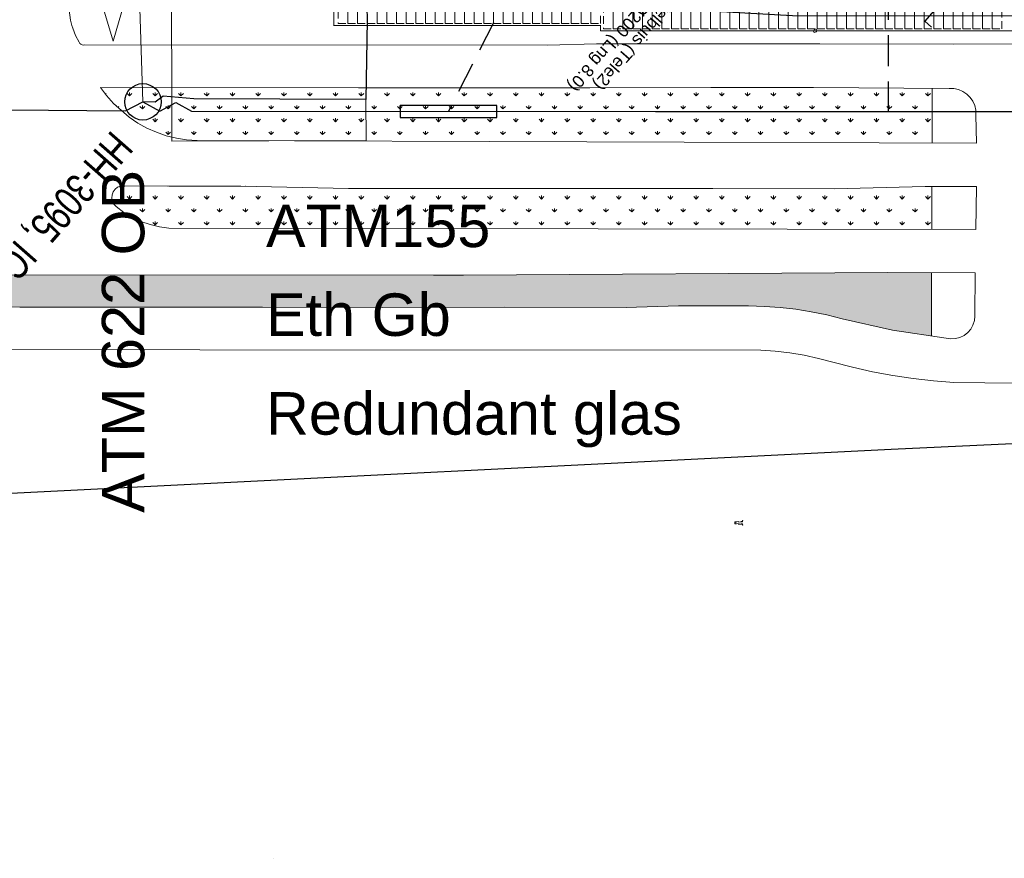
# Model space of a CAD drawing. Header units: millimetres. Extents: x 747415 to 1601423, y -236173 to 551995.
# Tile 155 of 256: x 952980 to 1034071, y -80801 to -11749. Entities that reach past the tile are written whole.
import ezdxf
from ezdxf.enums import TextEntityAlignment as Align
from ezdxf.lldxf.tags import DXFTag

# ---------------------------------------------------------------- set-up
doc = ezdxf.new("R2010")
doc.units = ezdxf.units.MM
doc.header["$LTSCALE"] = 100
doc.header["$MEASUREMENT"] = 0
for name, pattern in [('BORDERX2', [88.9, 25.4, -12.7, 25.4, -12.7, 0, -12.7]), ('DASHED', [19.05, 12.7, -6.35]), ('DASHED2', [9.525, 6.35, -3.175])]:
    doc.linetypes.add(name, pattern=pattern)
doc.layers.get('DEFPOINTS').update_dxf_attribs({"color": 6, "linetype": 'CONTINUOUS', "lineweight": 0})
for name, color, linetype, lineweight in [('T--A9032_HEKWERKEN', 8, 'CONTINUOUS', 0), ('T--L9000_TERREIN_Wegen_extern', 7, 'CONTINUOUS', 0), ('T--L9032_HEKWERKEN', 7, 'CONTINUOUS', 0), ('T--L9032_SPIJLENHEK', 2, 'FENCELINE1', 0), ('T--L9042_BEPLANTING', 90, 'CONTINUOUS', 0), ('T--L9042_BOMEN', 84, 'CONTINUOUS', 0), ('T--L9064_ICT', 170, 'ICT_LEIDING', 0), ('T--L9071_TERREINMEUBILAIR_Fietsrek', 8, 'DASHED2', 0)]:
    doc.layers.add(name, color=color, linetype=linetype, lineweight=lineweight)
for name, color, linetype in [('T--L9000_PERCELEN', 4, 'BORDERX2'), ('T--L9041_PARKEERPLAATS', 8, 'DASHED2'), ('T--L9064_Glasvezel', 54, 'CONTINUOUS'), ('T--T9041_PARKEERPLAATS', 8, 'DASHED2')]:
    doc.layers.add(name, color=color, linetype=linetype)
doc.styles.get("Standard").update_dxf_attribs({"font": 'arial.ttf'})
doc.styles.add('vddonk Arial', font='arial.ttf')
doc.linetypes.add('FENCELINE1', pattern='A,6.35,-2.54,[133,ltypeshp.shx,S=2.54,R=0,X=-2.54,Y=0],-2.54,25.4', length=36.83)
tags = doc.linetypes.add('ICT_LEIDING', pattern='A,12.7,-5.08,["ICT",Standard,S=2.54,R=0,X=-2.54,Y=-1.27],-7.62', length=25.4).pattern_tags.tags
tags[6] = DXFTag(74, 10)
doc.dimstyles.new('Gebr vd Donk', dxfattribs={"dimtxt": 1.5, "dimasz": 1.5, "dimexe": 0, "dimexo": 0, "dimgap": 0.3, "dimtad": 1, "dimdec": 1, "dimzin": 0, "dimdsep": 46, "dimtxsty": 'vddonk Arial', "dimcen": 0.1, "dimclrd": 6, "dimclre": 6, "dimclrt": 6, "dimadec": 0, "dimazin": 0, "dimtfac": 1, "dimtdec": 1, "dimtmove": 0, "dimatfit": 0, "dimfxl": 1, "dimtolj": 1, "dimtzin": 0, "dimlwd": 18, "dimlwe": 18, "dimarcsym": 0})
doc.dimstyles.new('vd Donk', dxfattribs={"dimtxt": 1.5, "dimasz": 1.5, "dimexe": 0, "dimexo": 0, "dimgap": 0.25, "dimtad": 1, "dimdec": 1, "dimzin": 0, "dimtxsty": 'vddonk Arial', "dimcen": 0.1, "dimclrd": 6, "dimclre": 6, "dimclrt": 6, "dimadec": 0, "dimazin": 0, "dimtfac": 1, "dimtdec": 1, "dimtmove": 0, "dimatfit": 0, "dimfxl": 1, "dimtolj": 1, "dimtzin": 0, "dimlwd": 18, "dimlwe": 18, "dimarcsym": 0})

# ---------------------------------------------------------------- blocks, each defined once
blk = doc.blocks.new('FMEBLOCK6')
at = {"layer": 'T--L9000_PERCELEN', "flags": 128}
blk.add_lwpolyline([(-222.195065, 94.921288), (-251.620115, 100.616588), (-297.543065, 109.524512), (-337.647015, 117.167537), (-330.464115, 154.579588), (-318.094025, 152.154437), (-273.823165, 143.747337), (-224.196065, 134.337287), (-208.583205, 131.452587), (-197.439015, 136.971413), (-186.556105, 142.270537), (-136.598035, 132.414587), (-119.415195, 113.922413), (-36.125985, 98.003588), (6.067975, 90.023538), (53.291805, 80.914438), (90.404835, 73.913287), (122.112865, 67.765588), (143.704805, 62.535362), (157.446845, 57.366563), (171.935005, 49.926337), (182.331925, 44.522562), (208.965925, 23.814537), (210.678965, 5.367537), (247.852945, -33.029587), (282.048885, -68.514712), (337.647015, -125.749487), (325.535905, -138.670512), (317.706935, -146.918688), (308.433795, -152.464488), (305.025885, -154.579588), (288.721875, -133.669412), (269.087925, -109.047413), (260.568955, -98.204437), (159.362975, 17.296337), (157.498825, 19.424438), (149.484015, 23.044288), (139.909805, 26.793487), (135.052895, 26.028438), (133.477855, 26.594587), (99.043865, 33.291537), (-0.134205, 52.487337), (-43.354195, 60.693588), (-58.920135, 63.604288), (-60.972195, 63.930587), (-126.040115, 76.402462), (-180.772065, 86.816438), (-219.337085, 94.368462)], close=True, dxfattribs=at)
blk = doc.blocks.new('*D152')
at = {"layer": 'DEFPOINTS', "color": 0, "linetype": 'Continuous', "transparency": 16777216}
for p in [(962367, 4650), (963127, -18513), (963127, -18513)]:
    blk.add_point(p, dxfattribs=at)
at = {"layer": 'T--L9064_Glasvezel', "color": 6, "linetype": 'Continuous', "lineweight": 18, "transparency": 16777216}
for p, q in [((962367, 4650), (962367, 4650)), ((962367, 4649), (963127, -18511)), ((963127, -18513), (963127, -18513))]:
    blk.add_line(p, q, dxfattribs=at)
at = {"layer": 'T--L9064_Glasvezel', "color": 6, "linetype": 'Continuous', "transparency": 16777216}
for points in [[(962367, 4649), (962367, 4649), (962367, 4650)], [(963127, -18511), (963127, -18511), (963127, -18513)]]:
    blk.add_solid(points, dxfattribs=at)
at = {"layer": 'T--L9064_Glasvezel', "color": 6, "linetype": 'Continuous', "transparency": 16777216, "insert": (962748, -6931), "char_height": 1.5, "attachment_point": 5, "rotation": 271.87867, "style": 'vddonk Arial'}
blk.add_mtext('\\A1;23175.4', dxfattribs=at)
blk = doc.blocks.new('*D160')
at = {"layer": 'DEFPOINTS', "color": 0, "linetype": 'Continuous', "transparency": 16777216}
for p in [(965512, -18361), (981499, -18320), (965521, -21748)]:
    blk.add_point(p, dxfattribs=at)
at = {"layer": 'T--L9064_Glasvezel', "color": 6, "linetype": 'Continuous', "lineweight": 18, "transparency": 16777216}
for p, q in [((965512, -18361), (965521, -21748)), ((981499, -18320), (981508, -21706)), ((981506, -21706), (965522, -21748))]:
    blk.add_line(p, q, dxfattribs=at)
at = {"layer": 'T--L9064_Glasvezel', "color": 6, "linetype": 'Continuous', "transparency": 16777216}
for points in [[(965522, -21748), (965522, -21748), (965521, -21748)], [(981506, -21706), (981506, -21707), (981508, -21706)]]:
    blk.add_solid(points, dxfattribs=at)
at = {"layer": 'T--L9064_Glasvezel', "color": 6, "linetype": 'Continuous', "transparency": 16777216, "insert": (973501, -21726), "char_height": 1.5, "attachment_point": 5, "rotation": 0.14862, "style": 'vddonk Arial'}
blk.add_mtext('\\A1;15986.9', dxfattribs=at)
blk = doc.blocks.new('*D161')
at = {"layer": 'DEFPOINTS', "color": 0, "linetype": 'Continuous', "transparency": 16777216}
for p in [(965452, 4752), (965512, -18361), (965512, -18361)]:
    blk.add_point(p, dxfattribs=at)
at = {"layer": 'T--L9064_Glasvezel', "color": 6, "linetype": 'Continuous', "lineweight": 18, "transparency": 16777216}
for p, q in [((965452, 4752), (965452, 4752)), ((965452, 4750), (965512, -18360)), ((965512, -18361), (965512, -18361))]:
    blk.add_line(p, q, dxfattribs=at)
at = {"layer": 'T--L9064_Glasvezel', "color": 6, "linetype": 'Continuous', "transparency": 16777216}
for points in [[(965452, 4750), (965452, 4750), (965452, 4752)], [(965512, -18360), (965512, -18360), (965512, -18361)]]:
    blk.add_solid(points, dxfattribs=at)
at = {"layer": 'T--L9064_Glasvezel', "color": 6, "linetype": 'Continuous', "transparency": 16777216, "insert": (965483, -6805), "char_height": 1.5, "attachment_point": 5, "rotation": 270.14862, "style": 'vddonk Arial'}
blk.add_mtext('\\A1;23112.7', dxfattribs=at)
blk = doc.blocks.new('90_PARKEERPL_BROMFIETS_0800x2000')
at = {"layer": 'T--L9041_PARKEERPLAATS', "lineweight": 0}
blk.add_lwpolyline([(-400, -1000), (400, -1000), (400, 1000), (-400, 1000)], close=True, dxfattribs=at)
at = {"layer": 'T--T9041_PARKEERPLAATS', "linetype": 'Continuous', "lineweight": 0, "flags": 12}
blk.add_attdef('T--T9041_PARKEERPL_FIETS', text='', height=500, dxfattribs=at).set_placement((0, 0), align=Align.MIDDLE_CENTER)
blk = doc.blocks.new('*U327')
at = {"layer": 'T--L9071_TERREINMEUBILAIR_Fietsrek'}
blk.add_blockref('90_PARKEERPL_BROMFIETS_0800x2000', (0, 0), dxfattribs=at)
blk = doc.blocks.new('*U328')
at = {"layer": 'T--L9071_TERREINMEUBILAIR_Fietsrek', "color": 0, "linetype": 'ByBlock', "lineweight": -2, "transparency": 16777216}
for p in [(0, 0), (800, 0), (1600, 0), (2400, 0), (3200, 0), (4000, 0), (4800, 0), (5600, 0), (6400, 0), (7200, 0), (8000, 0), (8800, 0), (9600, 0), (10400, 0), (11200, 0), (12000, 0), (12800, 0), (13600, 0), (14400, 0), (15200, 0), (16000, 0), (16800, 0), (17600, 0), (18400, 0), (19200, 0), (20000, 0), (20800, 0)]:
    blk.add_blockref('*U327', p, dxfattribs=at)
blk = doc.blocks.new('*U329')
at = {"layer": 'T--L9071_TERREINMEUBILAIR_Fietsrek'}
blk.add_blockref('90_PARKEERPL_BROMFIETS_0800x2000', (0, 0), dxfattribs=at)
blk = doc.blocks.new('*U330')
at = {"layer": 'T--L9071_TERREINMEUBILAIR_Fietsrek', "color": 0, "linetype": 'ByBlock', "lineweight": -2, "transparency": 16777216}
for p in [(0, 0), (800, 0), (1600, 0), (2400, 0), (3200, 0), (4000, 0), (4800, 0), (5600, 0), (6400, 0), (7200, 0), (8000, 0), (8800, 0), (9600, 0), (10400, 0), (11200, 0), (12000, 0), (12800, 0), (13600, 0), (14400, 0), (15200, 0), (16000, 0), (16800, 0), (17600, 0), (18400, 0), (19200, 0), (20000, 0), (20800, 0), (21600, 0), (22400, 0), (23200, 0), (24000, 0), (24800, 0), (25600, 0), (26400, 0), (27200, 0), (28000, 0), (28800, 0), (29600, 0), (30400, 0), (31200, 0), (32000, 0)]:
    blk.add_blockref('*U329', p, dxfattribs=at)
blk = doc.blocks.new('90_PARKEERPL_FIETS_0800x1500')
at = {"layer": 'T--L9071_TERREINMEUBILAIR_Fietsrek', "ltscale": 0.5}
blk.add_lwpolyline([(672, -200), (640, -200), (615, -115), (25, -85), (0, 0), (25, 85), (615, 115), (640, 200), (672, 200), (638, 85), (48, 55), (31, 0), (48, -55), (638, -85)], close=True, dxfattribs=at)

msp = doc.modelspace()

# ---------------------------------------------------------------- hatches: boundary and pattern name
at = {"layer": 'T--A9032_HEKWERKEN', "linetype": 'Continuous'}
for points in [[(978816.051, -12259.004), (978816.051, -12199.004), (978876.051, -12199.004), (978876.051, -12259.004)], [(979796.051, -12259.004), (979796.051, -12199.004), (979856.051, -12199.004), (979856.051, -12259.004)], [(982856.051, -12259.004), (982796.051, -12259.004), (982796.051, -12199.004), (982856.051, -12199.004)], [(985856.051, -12259.004), (985796.051, -12259.004), (985796.051, -12199.004), (985856.051, -12199.004)], [(988856.051, -12259.004), (988796.051, -12259.004), (988796.051, -12199.004), (988856.051, -12199.004)], [(991856.051, -12259.004), (991796.051, -12259.004), (991796.051, -12199.004), (991856.051, -12199.004)], [(994856.051, -12259.004), (994796.051, -12259.004), (994796.051, -12199.004), (994856.051, -12199.004)], [(997856.051, -12259.004), (997796.051, -12259.004), (997796.051, -12199.004), (997856.051, -12199.004)], [(1000856.051, -12259.004), (1000796.051, -12259.004), (1000796.051, -12199.004), (1000856.051, -12199.004)], [(1000856.051, -12699.004), (1000796.051, -12699.004), (1000796.051, -12639.004), (1000856.051, -12639.004)], [(1001336.051, -12699.004), (1001276.051, -12699.004), (1001276.051, -12639.004), (1001336.051, -12639.004)], [(1004336.051, -12699.004), (1004276.051, -12699.004), (1004276.051, -12639.004), (1004336.051, -12639.004)], [(1007336.051, -12699.004), (1007276.051, -12699.004), (1007276.051, -12639.004), (1007336.051, -12639.004)], [(1010336.051, -12699.004), (1010276.051, -12699.004), (1010276.051, -12639.004), (1010336.051, -12639.004)], [(1013336.051, -12699.004), (1013276.051, -12699.004), (1013276.051, -12639.004), (1013336.051, -12639.004)], [(1016336.051, -12699.004), (1016276.051, -12699.004), (1016276.051, -12639.004), (1016336.051, -12639.004)], [(1019336.051, -12699.004), (1019276.051, -12699.004), (1019276.051, -12639.004), (1019336.051, -12639.004)], [(1022336.051, -12699.004), (1022276.051, -12699.004), (1022276.051, -12639.004), (1022336.051, -12639.004)], [(1025336.051, -12699.004), (1025276.051, -12699.004), (1025276.051, -12639.004), (1025336.051, -12639.004)], [(1028336.051, -12699.004), (1028276.051, -12699.004), (1028276.051, -12639.004), (1028336.051, -12639.004)], [(1031336.051, -12699.004), (1031276.051, -12699.004), (1031276.051, -12639.004), (1031336.051, -12639.004)]]:
    msp.add_hatch(color=256, dxfattribs=at).paths.add_polyline_path(points)
at = {"layer": 'T--L9042_BEPLANTING', "linetype": 'Continuous'}
h = msp.add_hatch(dxfattribs=at)
h.set_pattern_fill('GRASS', color=256, scale=1500)
h.paths.add_polyline_path([(1028138.867, -17401.004), (1018348.024, -17341.11), (1009894.688, -17343.529), (999946.535, -17350.741), (990862.905, -17358.593), (980879.013, -17361.035), (959632.87, -17321.251), (960137.73, -18004.198), (960711.323, -18654.345), (961996.168, -19782.739), (962707.42, -20260.986), (963463.95, -20672.524), (964237.53, -21019.183), (965056.388, -21299.134), (965884.783, -21507.608), (966730.23, -21651.202), (967584.3, -21709.207), (1028120.233, -21893.502)])
h = msp.add_hatch(dxfattribs=at)
h.set_pattern_fill('GRASS', color=256, scale=1500)
h.paths.add_polyline_path([(1028105.347, -25482.332), (1027555.985, -25481.083), (1020063.741, -25662.115), (1010064.822, -25651.36), (1000059.304, -25648.119), (990053.786, -25644.878), (980062.38, -25640.722), (971199.255, -25442.959), (965289.636, -25443.443), (961560.662, -25415.93), (961293.44, -25447.426), (961044.904, -25548.569), (960835.767, -25710.932), (960672.627, -25927), (960582.794, -26180.831), (960564.439, -26444.199), (960616.646, -26702.993), (960738.501, -26943.1), (960914.061, -27137.21), (961561.35, -27612.518), (962246.402, -28014.518), (962970.131, -28357.323), (963716.596, -28613.624), (964494.225, -28804.131), (965273.879, -28916.561), (985094.853, -28942.451), (1028090.713, -29010.648)])
h = msp.add_hatch(dxfattribs=at)
h.set_pattern_fill('GRASS', color=256, scale=1500)
h.paths.add_polyline_path([(1028075.94, -32572.259), (1024471.595, -32554.381), (989524.286, -32779.29), (987051.131, -32776.65), (910902.566, -32724.918), (904516.061, -32692.546), (898120.932, -32745.764), (891730.379, -32869.544), (885344.399, -33063.887), (878957.311, -33350.419), (872582.311, -33714.112), (866205.286, -34155.881), (866490.556, -35058.556), (867841.527, -36551.13), (869085.59, -36831.858), (872976.262, -36402.476), (875646.465, -36165.592), (885647.271, -35658.953), (893896.822, -35464.254), (904145.192, -35387.978), (914008.67, -35386.256), (924226.79, -35389.886), (933985.797, -35416.194), (943104.251, -35398.999), (952982.756, -35410.474), (963039.04, -35431.682), (972966.482, -35432.899), (982851.586, -35436.861), (992933.351, -35413.901), (1002934.1, -35452.881), (1007233.452, -35315.87), (1013008.545, -35317.021), (1014307.616, -35353.262), (1015602.833, -35439.354), (1016895.112, -35589.41), (1018176.937, -35796.831), (1019448.31, -36061.617), (1020709.23, -36383.768), (1024857.999, -37312.32), (1028068.495, -37791.352)])

# ---------------------------------------------------------------- linework, layer by layer
at = {"layer": 'T--L9000_TERREIN_Wegen_extern'}
for points in [[(1055236.781, -13717.769), (1029927.182, -13761.386), (1018864.335, -13734.575), (1009993.307, -13742.815), (1000476.043, -13729.178), (996451.427, -13841.292), (958335.265, -13825.227), (958229.879, -13839.145), (958136.775, -13823.923), (958020.215, -13774.793), (957930.051, -13695.607), (957873.795, -13592.966), (957575.659, -13038.335), (957346.256, -12450.905), (957274.252, -12214.652), (957176.242, -11795.851), (957106.457, -11375.221), (954981.05, 3901.008)], [(876293.081, -39581.597), (877960.187, -39501.861), (883923.901, -39242.777), (889892.188, -39054.256), (895865.051, -38936.296), (901834.974, -38882.301), (907801.958, -38892.27), (928719.855, -38896.647), (967807.756, -38927.659), (1014016.928, -38957.579), (1015212.443, -39035.963), (1016412.533, -39184.91), (1017601.254, -39377.109), (1018780.438, -39640.786), (1019948.254, -39947.715), (1021576.82, -40366.492), (1023223.352, -40734.502), (1024886.936, -41037.634), (1026554.374, -41290.915), (1028232.265, -41486.831), (1029920.608, -41625.381), (1035025.814, -41677.047), (1062103.306, -41820.624), (1062873.252, -43641.389)], [(973887.314, -80786.811), (973894.828, -80793.41), (973888.229, -80800.924)]]:
    msp.add_lwpolyline(points, dxfattribs=at)
for points in [[(1029534.03, -17409.538), (1018348.024, -17341.11), (1009894.688, -17343.529), (999946.535, -17350.741), (990862.905, -17358.593), (980879.013, -17361.035), (959632.87, -17321.251), (960137.73, -18004.198), (960711.323, -18654.345), (961996.168, -19782.739), (962707.42, -20260.986), (963463.95, -20672.524), (964237.53, -21019.183), (965056.388, -21299.134), (965884.783, -21507.608), (966730.23, -21651.202), (967584.3, -21709.207), (1031788.249, -21904.668), (1031736.99, -19583.812), (1031718.886, -19195.261), (1031637.733, -18817.883), (1031472.82, -18460.107), (1031254.201, -18148.328), (1030980.963, -17868.434), (1030662.448, -17655.248), (1030298.656, -17508.771), (1029924.411, -17419.659)], [(1031779.812, -25490.687), (1031717.863, -29016.401), (985094.853, -28942.451), (965273.879, -28916.561), (964494.225, -28804.131), (963716.596, -28613.624), (962970.131, -28357.323), (962246.402, -28014.518), (961561.35, -27612.518), (960914.061, -27137.21), (960738.501, -26943.1), (960616.646, -26702.993), (960564.439, -26444.199), (960582.794, -26180.831), (960672.627, -25927), (960835.767, -25710.932), (961044.904, -25548.569), (961293.44, -25447.426), (961560.662, -25415.93), (965289.636, -25443.443), (971199.255, -25442.959), (980062.38, -25640.722), (990053.786, -25644.878), (1000059.304, -25648.119), (1010064.822, -25651.36), (1020063.741, -25662.115), (1027555.985, -25481.083)]]:
    msp.add_lwpolyline(points, close=True, dxfattribs=at)
at = {"layer": 'T--L9000_TERREIN_Wegen_extern', "linetype": 'Continuous'}
for points in [[(1028138.867, -17401.004), (1028120.233, -21893.502)], [(1028105.347, -25482.332), (1028090.713, -29010.648)], [(943104.251, -35398.999), (952982.756, -35410.474), (963039.04, -35431.682), (972966.482, -35432.899), (982851.586, -35436.861), (992933.351, -35413.901), (1002934.1, -35452.881), (1007233.452, -35315.87), (1013008.545, -35317.021), (1014307.616, -35353.262), (1015602.833, -35439.354), (1016895.112, -35589.41), (1018176.937, -35796.831), (1019448.31, -36061.617), (1020709.23, -36383.768), (1024857.999, -37312.32), (1029294.177, -37974.233), (1029673.191, -38027.606), (1030054.228, -38002.903), (1030416.579, -37908.553), (1030760.243, -37744.555), (1031056.994, -37512.739), (1031300.234, -37220.619), (1031484.28, -36889.821), (1031602.532, -36527.859), (1031641.793, -36149.761), (1031680.285, -32590.137), (1024471.595, -32554.381), (989524.286, -32779.29), (987051.131, -32776.65), (910902.566, -32724.918)], [(1028075.94, -32572.259), (1028068.495, -37791.352)]]:
    msp.add_lwpolyline(points, dxfattribs=at)
at = {"layer": 'T--L9032_HEKWERKEN', "const_width": 1}
for points in [[(978816.051, -9259.004), (978876.051, -9259.004), (978876.051, -12199.004), (978816.051, -12199.004)], [(978816.051, -12259.004), (978816.051, -12199.004), (978876.051, -12199.004), (978876.051, -12259.004)], [(978876.051, -12199.004), (978876.051, -12259.004), (979796.051, -12259.004), (979796.051, -12199.004)], [(979796.051, -12259.004), (979796.051, -12199.004), (979856.051, -12199.004), (979856.051, -12259.004)], [(979856.051, -12259.004), (979856.051, -12199.004), (982796.051, -12199.004), (982796.051, -12259.004)], [(982856.051, -12259.004), (982796.051, -12259.004), (982796.051, -12199.004), (982856.051, -12199.004)], [(982856.051, -12259.004), (982856.051, -12199.004), (985796.051, -12199.004), (985796.051, -12259.004)], [(985856.051, -12259.004), (985796.051, -12259.004), (985796.051, -12199.004), (985856.051, -12199.004)], [(985856.051, -12259.004), (985856.051, -12199.004), (988796.051, -12199.004), (988796.051, -12259.004)], [(988856.051, -12259.004), (988796.051, -12259.004), (988796.051, -12199.004), (988856.051, -12199.004)], [(988856.051, -12259.004), (988856.051, -12199.004), (991796.051, -12199.004), (991796.051, -12259.004)], [(991856.051, -12259.004), (991796.051, -12259.004), (991796.051, -12199.004), (991856.051, -12199.004)], [(991856.051, -12259.004), (991856.051, -12199.004), (994796.051, -12199.004), (994796.051, -12259.004)], [(994856.051, -12259.004), (994796.051, -12259.004), (994796.051, -12199.004), (994856.051, -12199.004)], [(994856.051, -12259.004), (994856.051, -12199.004), (997796.051, -12199.004), (997796.051, -12259.004)], [(997856.051, -12259.004), (997796.051, -12259.004), (997796.051, -12199.004), (997856.051, -12199.004)], [(997856.051, -12259.004), (997856.051, -12199.004), (1000796.051, -12199.004), (1000796.051, -12259.004)], [(1000856.051, -12259.004), (1000796.051, -12259.004), (1000796.051, -12199.004), (1000856.051, -12199.004)], [(1000796.051, -12259.004), (1000796.051, -12639.004), (1000856.051, -12639.004), (1000856.051, -12259.004)], [(1000856.051, -12699.004), (1000796.051, -12699.004), (1000796.051, -12639.004), (1000856.051, -12639.004)], [(1000856.051, -12639.004), (1000856.051, -12699.004), (1001276.051, -12699.004), (1001276.051, -12639.004)], [(1001336.051, -12699.004), (1001276.051, -12699.004), (1001276.051, -12639.004), (1001336.051, -12639.004)], [(1001336.051, -12699.004), (1001336.051, -12639.004), (1004276.051, -12639.004), (1004276.051, -12699.004)], [(1004336.051, -12699.004), (1004276.051, -12699.004), (1004276.051, -12639.004), (1004336.051, -12639.004)], [(1004336.051, -12699.004), (1004336.051, -12639.004), (1007276.051, -12639.004), (1007276.051, -12699.004)], [(1007336.051, -12699.004), (1007276.051, -12699.004), (1007276.051, -12639.004), (1007336.051, -12639.004)], [(1007336.051, -12699.004), (1007336.051, -12639.004), (1010276.051, -12639.004), (1010276.051, -12699.004)], [(1010336.051, -12699.004), (1010276.051, -12699.004), (1010276.051, -12639.004), (1010336.051, -12639.004)], [(1010336.051, -12699.004), (1010336.051, -12639.004), (1013276.051, -12639.004), (1013276.051, -12699.004)], [(1013336.051, -12699.004), (1013276.051, -12699.004), (1013276.051, -12639.004), (1013336.051, -12639.004)], [(1013336.051, -12699.004), (1013336.051, -12639.004), (1016276.051, -12639.004), (1016276.051, -12699.004)], [(1016336.051, -12699.004), (1016276.051, -12699.004), (1016276.051, -12639.004), (1016336.051, -12639.004)], [(1016336.051, -12699.004), (1016336.051, -12639.004), (1019276.051, -12639.004), (1019276.051, -12699.004)], [(1019336.051, -12699.004), (1019276.051, -12699.004), (1019276.051, -12639.004), (1019336.051, -12639.004)], [(1019336.051, -12699.004), (1019336.051, -12639.004), (1022276.051, -12639.004), (1022276.051, -12699.004)], [(1022336.051, -12699.004), (1022276.051, -12699.004), (1022276.051, -12639.004), (1022336.051, -12639.004)], [(1022336.051, -12699.004), (1022336.051, -12639.004), (1025276.051, -12639.004), (1025276.051, -12699.004)], [(1025336.051, -12699.004), (1025276.051, -12699.004), (1025276.051, -12639.004), (1025336.051, -12639.004)], [(1025336.051, -12699.004), (1025336.051, -12639.004), (1028276.051, -12639.004), (1028276.051, -12699.004)], [(1028336.051, -12699.004), (1028276.051, -12699.004), (1028276.051, -12639.004), (1028336.051, -12639.004)], [(1028336.051, -12699.004), (1028336.051, -12639.004), (1031276.051, -12639.004), (1031276.051, -12699.004)], [(1031336.051, -12699.004), (1031276.051, -12699.004), (1031276.051, -12639.004), (1031336.051, -12639.004)], [(1031336.051, -12699.004), (1031336.051, -12639.004), (1034276.051, -12639.004), (1034276.051, -12699.004)]]:
    msp.add_lwpolyline(points, close=True, dxfattribs=at)
at = {"layer": 'T--L9032_SPIJLENHEK', "ltscale": 0.5}
msp.add_lwpolyline([(1072923.838, 1151.68), (1072923.838, -10000.609), (1049015.685, -10000.609), (1049015.685, -12669.004), (1000826.051, -12669.004), (1000826.051, -12229.004), (978846.051, -12229.004), (978843.371, 4010.996)], dxfattribs=at)
at = {"layer": 'T--L9042_BOMEN'}
msp.add_lwpolyline([(1018602.298, -12566.4), (1018628.208, -12657.084), (1018576.388, -12747.768), (1018433.885, -12799.587), (1018395.021, -12773.678), (1018369.111, -12682.994), (1018407.975, -12579.355), (1018537.524, -12540.49), (1018602.298, -12566.4), (1018602.298, -12566.4)], dxfattribs=at)
at = {"layer": 'T--L9064_Glasvezel', "color": 21, "linetype": 'DASHED', "ltscale": 2}
for p, q in [((995476.422, -5215.053), (988293.937, -19296.243)), ((1024504.223, -9216.358), (1024499.28, -19309.963))]:
    msp.add_line(p, q, dxfattribs=at)
at = {"layer": 'T--L9064_Glasvezel', "color": 21, "linetype": 'Continuous'}
for p, q in [((1029332.333, -9796.591), (1027517.665, -11862.862)), ((1027517.665, -11862.862), (1028081.194, -12357.772))]:
    msp.add_line(p, q, dxfattribs=at)
at = {"layer": 'T--L9064_Glasvezel', "color": 21, "ltscale": 0.1}
for points in [[(835681.673, -25955.006), (835842.619, -25896.856), (845998.911, -22952.896), (854263.759, -21201.872), (865483.293, -19442.415), (896396.714, -17546.744), (905915.409, -17265.399), (907243.13, -17596.833), (914267.137, -17530.488), (920359.412, -18773.405), (931344.922, -19201.085), (952176.199, -19160.719), (961695.421, -19245.864), (963126.886, -18512.503)], [(963126.886, -18512.503), (964522.307, -19271.15), (965829.863, -18559.656), (967126.5, -19290.859), (1005335.73, -19300.578), (1047974.639, -19321.46), (1076227.517, -19337.048)]]:
    msp.add_lwpolyline(points, dxfattribs=at)
at = {"layer": 'T--L9064_Glasvezel', "color": 21, "linetype": 'Continuous'}
msp.add_lwpolyline([(992283.57, -19809.959), (992282.851, -18809.959), (984303.322, -18815.694), (984304.041, -19815.693)], close=True, dxfattribs=at)
at = {"layer": 'T--L9064_Glasvezel'}
msp.add_polyline3d([(981210.9, 6167.493, 0), (981401.415, -836.273, 0), (981464.812, -6282.681, 0), (981588.463, -11780.108, 0), (981498.964, -18319.535, 0), (967310.692, -18267.478, 0), (964801.113, -18038.282, 0), (964150.353, -18541.1, 0), (963126.886, -18512.503, 0)], dxfattribs=at)
at = {"layer": 'T--L9064_Glasvezel', "color": 21}
msp.add_circle((963126.886, -18512.503), 1500, dxfattribs=at)
at = {"layer": 'T--L9064_Glasvezel'}
msp.add_circle((963126.886, -18512.503), 1500, dxfattribs=at)
at = {"layer": 'T--L9064_ICT', "color": 1, "lineweight": 0}
for q in [(959720.059, -10295.602), (961620.381, -10295.602)]:
    msp.add_line((960670.22, -13504.263), q, dxfattribs=at)

# ---------------------------------------------------------------- block references
at = {"layer": 'T--L9000_PERCELEN', "xscale": 1000.000000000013, "yscale": 1000.000000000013, "zscale": 1000.000000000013, "rotation": 228.6878301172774}
msp.add_blockref('FMEBLOCK6', (1262412.821, 119489.697), dxfattribs=at)
at = {"layer": 'T--L9071_TERREINMEUBILAIR_Fietsrek'}
for name, p in [('*U328', (979609.862, -11064.57)), ('*U330', (1001466.051, -11513.266))]:
    msp.add_blockref(name, p, dxfattribs=at)
at = {"layer": 'T--L9071_TERREINMEUBILAIR_Fietsrek', "ltscale": 0.5}
msp.add_blockref('90_PARKEERPL_FIETS_0800x1500', (1011866.052, -53180.494), dxfattribs=at)

# ---------------------------------------------------------------- texts
at = {"layer": 'T--L9064_Glasvezel', "color": 21, "linetype": 'Continuous', "style": 'vddonk Arial'}
for s, p in [('1x PVC Ø200 (Lng 8.0)', (1002614.452, -11483.907)), ('Mantelbuis (Tele2)', (1003741.509, -12473.726))]:
    msp.add_text(s, height=1000, rotation=228.70932357, dxfattribs=at).set_placement(p, align=Align.BOTTOM_CENTER)
at = {"layer": 'T--L9064_Glasvezel', "color": 21, "linetype": 'Continuous', "style": 'vddonk Arial', "width": 0.75}
msp.add_text('HH-3095, IC', height=2500, rotation=228.70932357, dxfattribs=at).set_placement((961516.881, -21601.065), align=Align.MIDDLE_LEFT)
at = {"layer": 'T--L9064_ICT', "color": 1, "lineweight": 0}
msp.add_text('ATM 622 OB', height=3500, rotation=90, dxfattribs=at).set_placement((963246.763, -52353.487))
msp.add_text('ATM155', height=3500, dxfattribs=at).set_placement((973265.791, -30474.049))
at = {"layer": 'T--L9064_ICT', "lineweight": 0}
msp.add_text('Eth Gb', height=3500, dxfattribs=at).set_placement((973265.791, -37786.654))
at = {"layer": 'T--L9064_ICT', "color": 3, "lineweight": 0}
msp.add_text('Redundant glas', height=3500, dxfattribs=at).set_placement((973265.791, -45917.495))

# ---------------------------------------------------------------- dimensions: what is measured, and where the dimension line sits
at = {"layer": 'T--L9064_Glasvezel', "color": 21, "linetype": 'Continuous'}
dim = msp.add_aligned_dim(p1=(962367.123, 4650.471), p2=(963126.886, -18512.503), distance=0, dimstyle='vd Donk', override={"dimdsep": 46, "dimfxl": 0}, dxfattribs=at)
dim.commit()
dim.dimension.update_dxf_attribs({"geometry": '*D152', "text_midpoint": (962748.02, -6930.983)})
at = {"layer": 'T--L9064_Glasvezel', "linetype": 'Continuous'}
dim = msp.add_aligned_dim(p1=(965452.177, 4751.663), p2=(965512.13, -18361.004), distance=0, dimstyle='Gebr vd Donk', dxfattribs=at)
dim.commit()
dim.dimension.update_dxf_attribs({"geometry": '*D161', "text_midpoint": (965483.22, -6804.668)})
dim = msp.add_linear_dim(base=(965520.915, -21747.921), p1=(981498.964, -18319.535), p2=(965512.13, -18361.004), angle=180.1486227, dimstyle='Gebr vd Donk', dxfattribs=at)
dim.commit()
dim.dimension.update_dxf_attribs({"geometry": '*D160', "text_midpoint": (973501.245, -21727.221), "dimtype": 161})

doc.saveas('drawing.dxf')
